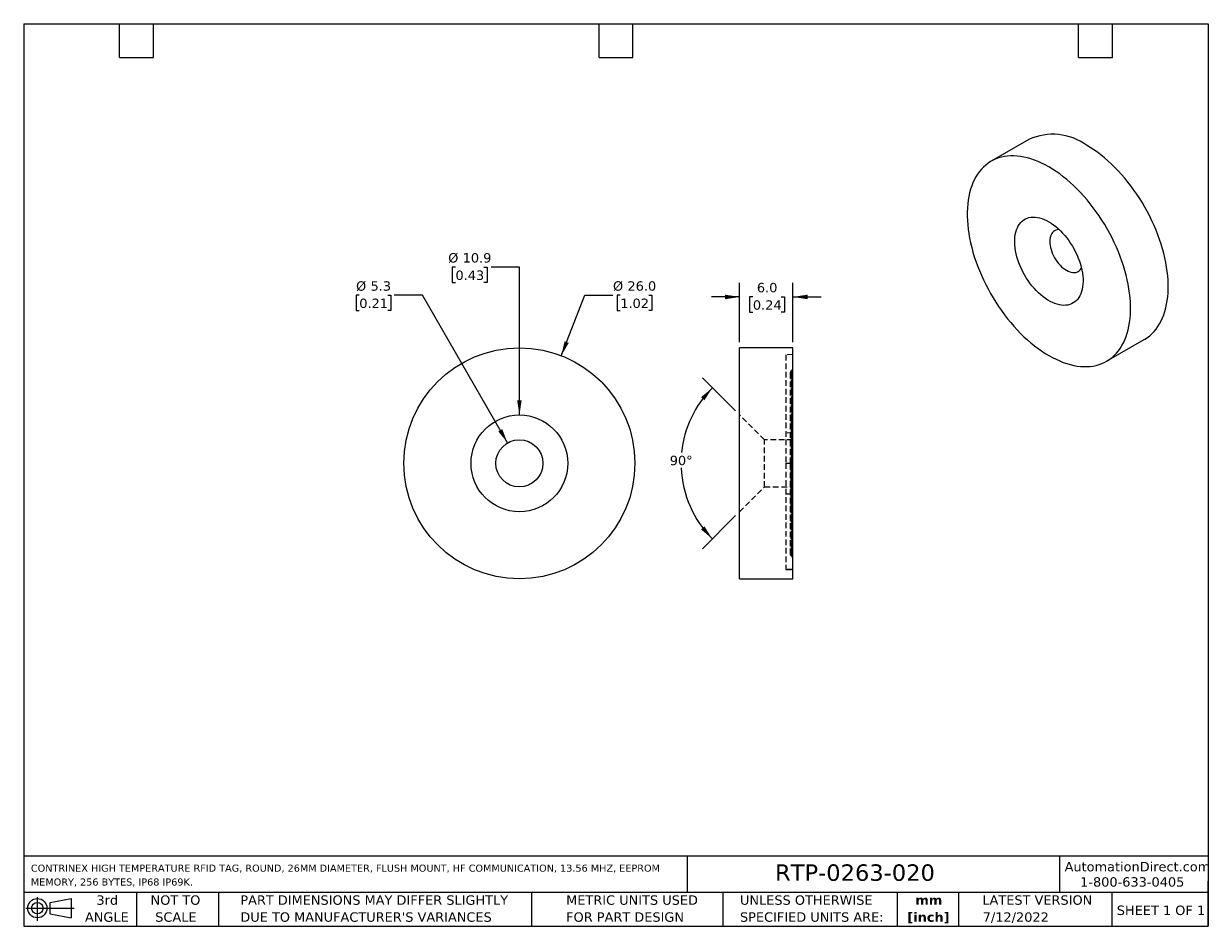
# Model space of a CAD drawing. Header units: millimetres. Extents: x 3 to 137, y 3 to 105.
import ezdxf

# ---------------------------------------------------------------- set-up
doc = ezdxf.new("R2010")
doc.units = ezdxf.units.MM
doc.header["$LTSCALE"] = 0.5
doc.linetypes.add('SLD-Dashed', pattern=[1.905, 1.27, -0.635])
doc.linetypes.add('SLD-Solid', pattern=[0])
doc.layers.add('DIMENSIONS', color=140, linetype='SLD-Solid', lineweight=25)
doc.layers.add('TEXT', color=140, linetype='SLD-Solid', lineweight=25)
doc.layers.add('HIDDEN', color=102, linetype='SLD-Dashed')
doc.styles.add('SLDTEXTSTYLE0', font='VERDANA.TTF')
doc.styles.add('SLDTEXTSTYLE1', font='VERDANAB.TTF')
doc.dimstyles.new('SLDDIMSTYLE0', dxfattribs={"dimtxt": 1.079004, "dimasz": 1.651, "dimexe": 0, "dimexo": 0.0625, "dimgap": 0.269751, "dimtad": 0, "dimtih": 1, "dimtoh": 1, "dimrnd": 1e-09, "dimzin": 4, "dimdsep": 46, "dimtxsty": 'SLDTEXTSTYLE0', "dimsah": 1, "dimcen": 0, "dimadec": 0, "dimazin": 1, "dimtfac": 1, "dimtofl": 0, "dimtmove": 0, "dimatfit": 3, "dimfxl": 0, "dimfrac": 2, "dimtolj": 1, "dimtzin": 12, "dimarcsym": 0})
doc.dimstyles.new('SLDDIMSTYLE1', dxfattribs={"dimtxt": 1.079004, "dimasz": 1.651, "dimexe": 0, "dimexo": 0.0625, "dimgap": 0.269751, "dimtad": 0, "dimtih": 1, "dimtoh": 1, "dimrnd": 1e-09, "dimzin": 12, "dimdsep": 46, "dimtxsty": 'SLDTEXTSTYLE0', "dimsah": 1, "dimcen": 0, "dimadec": 0, "dimazin": 3, "dimtfac": 1, "dimtofl": 0, "dimtmove": 0, "dimatfit": 3, "dimfxl": 0, "dimfrac": 2, "dimtolj": 1, "dimtzin": 12, "dimarcsym": 0})
doc.dimstyles.new('SLDDIMSTYLE2', dxfattribs={"dimtxt": 1.079004, "dimasz": 1.651, "dimexe": 0, "dimexo": 0.0625, "dimgap": 0.269751, "dimtad": 0, "dimtih": 1, "dimtoh": 1, "dimrnd": 1e-09, "dimzin": 4, "dimdsep": 46, "dimtxsty": 'SLDTEXTSTYLE0', "dimsah": 1, "dimcen": 0.09, "dimadec": 0, "dimazin": 1, "dimtfac": 1, "dimtmove": 0, "dimatfit": 0, "dimfxl": 0, "dimfrac": 2, "dimtolj": 1, "dimtzin": 12, "dimarcsym": 0})
doc.dimstyles.new('SLDDIMSTYLE3', dxfattribs={"dimtxt": 1.079004, "dimasz": 1.651, "dimexe": 0, "dimexo": 0.0625, "dimgap": 0.269751, "dimtad": 0, "dimtih": 1, "dimtoh": 1, "dimdec": 4, "dimlfac": 0.5, "dimzin": 12, "dimdsep": 46, "dimtxsty": 'SLDTEXTSTYLE0', "dimsah": 1, "dimcen": 0.09, "dimadec": 0, "dimazin": 3, "dimtfac": 1, "dimtdec": 0, "dimtofl": 0, "dimtmove": 0, "dimatfit": 3, "dimfxl": 0, "dimfrac": 2, "dimtolj": 1, "dimtzin": 12, "dimarcsym": 0})

# ---------------------------------------------------------------- blocks, each defined once
blk = doc.blocks.new('Block11')
at = {"color": 7, "linetype": 'SLD-Solid', "lineweight": 18}
for p, q in [((0, 1.44), (5.44, 1.44)), ((1.29, 2.66), (1.29, 0)), ((2.74, 2.08), (5.09, 2.52)), ((2.74, 0.8), (2.74, 2.08)), ((5.09, 2.52), (5.09, 0.37)), ((2.74, 0.8), (5.09, 0.37))]:
    blk.add_line(p, q, dxfattribs=at)
for radius in [1.08, 0.643]:
    blk.add_circle((1.29, 1.44), radius, dxfattribs=at)
blk = doc.blocks.new('Block12')
at = {"color": 7, "linetype": 'Continuous'}
blk.add_blockref('Block11', (0, 0), dxfattribs=at)
blk = doc.blocks.new('SW_NOTE_0')
at = {"layer": 'TEXT', "color": 0, "attachment_point": 1, "style": 'SLDTEXTSTYLE0'}
for s, insert, char_height in [('CONTRINEX HIGH TEMPERATURE RFID TAG, ROUND, 26MM DIAMETER, FLUSH MOUNT, HF COMMUNICATION, 13.56 MHZ, EEPROM ', (0, 1.01), 0.79375), ('MEMORY, 256 BYTES, IP68 IP69K.', (0, -0.55), 0.7937)]:
    blk.add_mtext(s, dxfattribs=dict(at, insert=insert, char_height=char_height))
blk = doc.blocks.new('SW_NOTE_0_1')
at = {"layer": 'TEXT', "color": 0, "char_height": 1.058, "attachment_point": 2, "style": 'SLDTEXTSTYLE1'}
for s, insert in [('mm', (1.42, 1.34)), ('[inch]', (1.38, -0.57))]:
    blk.add_mtext(s, dxfattribs=dict(at, insert=insert))
blk = doc.blocks.new('SW_NOTE_0_2')
at = {"layer": 'TEXT', "color": 0, "char_height": 1.0583, "attachment_point": 1, "style": 'SLDTEXTSTYLE0'}
for s, insert in [('UNLESS OTHERWISE ', (0, 1.34)), ('SPECIFIED UNITS ARE:', (0, -0.57))]:
    blk.add_mtext(s, dxfattribs=dict(at, insert=insert))
blk = doc.blocks.new('SW_NOTE_0_3')
at = {"layer": 'TEXT', "color": 0, "char_height": 1.0583, "attachment_point": 1, "style": 'SLDTEXTSTYLE0'}
for s, insert in [('PART DIMENSIONS MAY DIFFER SLIGHTLY ', (0, 1.34)), ("DUE TO MANUFACTURER'S VARIANCES", (0, -0.57))]:
    blk.add_mtext(s, dxfattribs=dict(at, insert=insert))
blk = doc.blocks.new('SW_NOTE_0_4')
at = {"layer": 'TEXT', "color": 0, "char_height": 1.058, "attachment_point": 2, "style": 'SLDTEXTSTYLE0'}
for s, insert in [('NOT TO', (2.63, 1.34)), ('SCALE', (2.68, -0.57))]:
    blk.add_mtext(s, dxfattribs=dict(at, insert=insert))
blk = doc.blocks.new('SW_NOTE_0_5')
at = {"layer": 'TEXT', "color": 0, "char_height": 1.058, "attachment_point": 2, "style": 'SLDTEXTSTYLE0'}
for s, insert in [('3rd', (1.16, 1.34)), ('ANGLE', (1.11, -0.57))]:
    blk.add_mtext(s, dxfattribs=dict(at, insert=insert))
blk = doc.blocks.new('SW_NOTE_0_6')
at = {"layer": 'TEXT', "color": 0, "char_height": 1.0583, "attachment_point": 1, "style": 'SLDTEXTSTYLE0'}
for s, insert in [('METRIC UNITS USED ', (0, 1.34)), ('FOR PART DESIGN', (0, -0.57))]:
    blk.add_mtext(s, dxfattribs=dict(at, insert=insert))
blk = doc.blocks.new('_D')
at = {"layer": 'DIMENSIONS'}
for p, q in [((63.69, 67.4), (66.34, 74.2)), ((66.34, 74.2), (69.51, 74.2)), ((70.33, 74.2), (69.97, 74.2)), ((69.97, 74.2), (69.97, 72.48)), ((73.53, 74.2), (73.9, 74.2)), ((73.9, 74.2), (73.9, 72.48)), ((69.97, 72.48), (70.33, 72.48)), ((73.9, 72.48), (73.53, 72.48))]:
    blk.add_line(p, q, dxfattribs=at)
blk.add_solid([(63.69, 67.4), (64.53, 68.85), (64.06, 69.03)], dxfattribs=at)
at = {"layer": 'DIMENSIONS', "char_height": 1.058, "attachment_point": 1, "style": 'SLDTEXTSTYLE0'}
for s, insert in [('%%c', (69.51, 75.78)), ('26.0', (71.14, 75.78)), ('1.02', (70.33, 73.83))]:
    blk.add_mtext(s, dxfattribs=dict(at, insert=insert))
blk = doc.blocks.new('_D_1')
at = {"layer": 'DIMENSIONS'}
for p, q in [((40.95, 74.2), (40.59, 74.2)), ((40.59, 74.2), (40.59, 72.48)), ((44.16, 74.2), (44.52, 74.2)), ((44.52, 74.2), (44.52, 72.48)), ((48.06, 74.2), (44.88, 74.2)), ((57.65, 57.58), (48.06, 74.2)), ((40.59, 72.48), (40.95, 72.48)), ((44.52, 72.48), (44.16, 72.48))]:
    blk.add_line(p, q, dxfattribs=at)
blk.add_solid([(57.65, 57.58), (57.04, 59.14), (56.6, 58.89)], dxfattribs=at)
at = {"layer": 'DIMENSIONS', "char_height": 1.058, "attachment_point": 1, "style": 'SLDTEXTSTYLE0'}
for s, insert in [('%%c', (40.59, 75.78)), ('5.3', (42.22, 75.78)), ('0.21', (40.95, 73.83))]:
    blk.add_mtext(s, dxfattribs=dict(at, insert=insert))
blk = doc.blocks.new('_D_2')
at = {"layer": 'DIMENSIONS'}
for p, q in [((51.78, 77.36), (51.42, 77.36)), ((51.42, 77.36), (51.42, 75.65)), ((54.99, 77.36), (55.35, 77.36)), ((55.35, 77.36), (55.35, 75.65)), ((58.98, 77.36), (55.8, 77.36)), ((58.98, 60.73), (58.98, 77.36)), ((51.42, 75.65), (51.78, 75.65)), ((55.35, 75.65), (54.99, 75.65))]:
    blk.add_line(p, q, dxfattribs=at)
blk.add_solid([(58.98, 60.73), (59.23, 62.38), (58.72, 62.38)], dxfattribs=at)
at = {"layer": 'DIMENSIONS', "char_height": 1.058, "attachment_point": 1, "style": 'SLDTEXTSTYLE0'}
for s, insert in [('%%c', (50.96, 78.95)), ('10.9', (52.59, 78.95)), ('0.43', (51.78, 76.99))]:
    blk.add_mtext(s, dxfattribs=dict(at, insert=insert))
blk = doc.blocks.new('_D_3')
at = {"layer": 'DIMENSIONS'}
for p, q in [((83.77, 68.92), (83.77, 75.6)), ((89.77, 68.92), (89.77, 75.6)), ((83.77, 74.02), (80.59, 74.02)), ((85.26, 74.02), (84.89, 74.02)), ((84.89, 74.02), (84.89, 72.3)), ((88.46, 74.02), (88.82, 74.02)), ((88.82, 74.02), (88.82, 72.3)), ((89.77, 74.02), (92.94, 74.02)), ((84.89, 72.3), (85.26, 72.3)), ((88.82, 72.3), (88.46, 72.3))]:
    blk.add_line(p, q, dxfattribs=at)
for points in [[(83.77, 74.02), (82.12, 74.27), (82.12, 73.76)], [(89.77, 74.02), (91.42, 73.76), (91.42, 74.27)]]:
    blk.add_solid(points, dxfattribs=at)
at = {"layer": 'DIMENSIONS', "char_height": 1.058, "attachment_point": 1, "style": 'SLDTEXTSTYLE0'}
for s, insert in [('6.0', (85.71, 75.6)), ('0.24', (85.26, 73.64))]:
    blk.add_mtext(s, dxfattribs=dict(at, insert=insert))
blk = doc.blocks.new('_D_4')
at = {"layer": 'DIMENSIONS'}
for p, q in [((83.32, 61.18), (79.58, 64.92)), ((83.32, 49.4), (79.58, 45.65))]:
    blk.add_line(p, q, dxfattribs=at)
for start, end in [(135, 174.1982), (182.3707, 225)]:
    blk.add_arc((89.21, 55.29), 12.04, start, end, dxfattribs=at)
for points in [[(80.7, 63.8), (79.42, 62.72), (79.81, 62.39)], [(80.7, 46.78), (79.81, 48.19), (79.42, 47.85)]]:
    blk.add_solid(points, dxfattribs=at)
at = {"layer": 'DIMENSIONS', "insert": (75.9, 56.14), "char_height": 1.058, "attachment_point": 1, "style": 'SLDTEXTSTYLE0'}
blk.add_mtext('90°', dxfattribs=at)

msp = doc.modelspace()

# ---------------------------------------------------------------- linework, layer by layer
for p, q in [((116.32174, 91.74577), (112.0791, 89.29654)), ((89.76761, 68.28931), (83.76761, 68.28931)), ((83.76761, 42.28931), (83.76761, 68.28931)), ((89.76761, 42.28931), (89.76761, 68.28931)), ((125.07804, 66.77927), (129.32068, 69.2285)), ((83.76761, 42.28931), (89.76761, 42.28931))]:
    msp.add_line(p, q)
at = {"flags": 128}
for points in [[(129.32068, 69.2285), (129.39272, 69.27101), (129.6706, 69.45352), (129.93508, 69.65763), (130.18563, 69.88294), (130.42177, 70.12901), (130.64303, 70.39535), (130.84898, 70.68145), (131.03921, 70.98674), (131.21335, 71.31063), (131.37107, 71.65249), (131.51205, 72.01163), (131.63602, 72.38737), (131.74273, 72.77897), (131.83198, 73.18565), (131.90359, 73.60663), (131.95742, 74.04108), (131.99336, 74.48814), (132.01135, 74.94695), (132.01135, 75.4166), (131.99336, 75.89618), (131.95742, 76.38475), (131.90359, 76.88134), (131.83198, 77.385), (131.74273, 77.89473), (131.63602, 78.40953), (131.51205, 78.9284), (131.37107, 79.45032), (131.21335, 79.97427), (131.03921, 80.49923), (130.84898, 81.02416), (130.64303, 81.54804), (130.42177, 82.06984), (130.18563, 82.58854), (129.93508, 83.10313), (129.6706, 83.6126), (129.39272, 84.11595), (129.10197, 84.6122), (128.79892, 85.10038), (128.48417, 85.57952), (128.15834, 86.04869), (127.82206, 86.50698), (127.47599, 86.95348), (127.12081, 87.38732), (126.75721, 87.80766), (126.38591, 88.21367), (126.00762, 88.60455), (125.62311, 88.97954), (125.2331, 89.33791), (124.83838, 89.67895), (124.4397, 90.002), (124.03786, 90.30642), (123.63364, 90.59162), (123.22782, 90.85704), (122.82121, 91.10216)], [(118.57857, 88.65294), (118.17196, 88.87728), (117.76615, 89.0804), (117.36192, 89.26191), (116.96008, 89.42144), (116.56141, 89.55869), (116.16668, 89.67339), (115.77668, 89.76531), (115.39216, 89.83428), (115.01388, 89.88015), (114.64258, 89.90284), (114.27898, 89.90231), (113.9238, 89.87855), (113.57773, 89.83161), (113.24145, 89.76158), (112.91561, 89.66861), (112.60087, 89.55286), (112.29782, 89.41458), (112.00707, 89.25403), (111.72918, 89.07152), (111.4647, 88.86741), (111.21415, 88.6421), (110.97801, 88.39603), (110.75676, 88.12969), (110.55081, 87.84359), (110.36058, 87.5383), (110.18643, 87.21441), (110.02871, 86.87255), (109.88773, 86.5134), (109.76377, 86.13766), (109.65705, 85.74607), (109.56781, 85.33938), (109.4962, 84.91841), (109.44237, 84.48396), (109.40642, 84.03689), (109.38843, 83.57809), (109.38843, 83.10843), (109.40642, 82.62885), (109.44237, 82.14029), (109.4962, 81.64369), (109.56781, 81.14004), (109.65705, 80.63031), (109.76377, 80.11551), (109.88773, 79.59664), (110.02871, 79.07472), (110.18643, 78.55077), (110.36058, 78.02581), (110.55081, 77.50088), (110.75676, 76.977), (110.97801, 76.4552), (111.21415, 75.93649), (111.4647, 75.4219), (111.72918, 74.91243), (112.00707, 74.40908), (112.29782, 73.91283), (112.60087, 73.42466), (112.91561, 72.94552), (113.24145, 72.47635), (113.57773, 72.01806), (113.9238, 71.57156), (114.27898, 71.13771), (114.64258, 70.71737), (115.01388, 70.31137), (115.39216, 69.92049), (115.77668, 69.5455), (116.16668, 69.18713), (116.56141, 68.84609), (116.96008, 68.52304), (117.36192, 68.21862), (117.76615, 67.93342), (118.17196, 67.668), (118.57857, 67.42288), (118.98518, 67.19853), (119.391, 66.99541), (119.79522, 66.81391), (120.19706, 66.65437), (120.59574, 66.51712), (120.99046, 66.40242), (121.38047, 66.3105), (121.76498, 66.24153), (122.14327, 66.19566), (122.51457, 66.17297), (122.87817, 66.1735), (123.23335, 66.19727), (123.57942, 66.2442), (123.9157, 66.31423), (124.24153, 66.4072), (124.55628, 66.52295), (124.85932, 66.66123), (125.15008, 66.82179), (125.42796, 67.0043), (125.69244, 67.20841), (125.94299, 67.43371), (126.17913, 67.67978), (126.40039, 67.94612), (126.60634, 68.23222), (126.79657, 68.53752), (126.97071, 68.86141), (127.12843, 69.20326), (127.26941, 69.56241), (127.39338, 69.93815), (127.50009, 70.32974), (127.58934, 70.73643), (127.66095, 71.15741), (127.71478, 71.59185), (127.75072, 72.03892), (127.76871, 72.49773), (127.76871, 72.96738), (127.75072, 73.44696), (127.71478, 73.93552), (127.66095, 74.43212), (127.58934, 74.93578), (127.50009, 75.4455), (127.39338, 75.96031), (127.26941, 76.47918), (127.12843, 77.0011), (126.97071, 77.52505), (126.79657, 78.05), (126.60634, 78.57493), (126.40039, 79.09881), (126.17913, 79.62061), (125.94299, 80.13932), (125.69244, 80.65391), (125.42796, 81.16338), (125.15008, 81.66673), (124.85932, 82.16298), (124.55628, 82.65115), (124.24153, 83.13029), (123.9157, 83.59947), (123.57942, 84.05775), (123.23335, 84.50426), (122.87817, 84.9381), (122.51457, 85.35844), (122.14327, 85.76444), (121.76498, 86.15533), (121.38047, 86.53032), (120.99046, 86.88868), (120.59574, 87.22973), (120.19706, 87.55277), (119.79522, 87.8572), (119.391, 88.1424), (118.98518, 88.40782), (118.57857, 88.65294)], [(118.57857, 82.48315), (118.84415, 82.31925), (119.10847, 82.13494), (119.37026, 81.9311), (119.62827, 81.70871), (119.88129, 81.46883), (120.1281, 81.2126), (120.36752, 80.94124), (120.59842, 80.65605), (120.81969, 80.35837), (121.03028, 80.04964), (121.22919, 79.73133), (121.41547, 79.40494), (121.58822, 79.07204), (121.74664, 78.73421), (121.88996, 78.39306), (122.0175, 78.05022), (122.12865, 77.70732), (122.22288, 77.366), (122.29974, 77.02788), (122.35888, 76.69457), (122.39999, 76.36766), (122.4229, 76.04871), (122.42749, 75.73925), (122.41373, 75.44073), (122.3817, 75.1546), (122.33155, 74.8822), (122.26351, 74.62484), (122.17791, 74.38375), (122.07515, 74.16007), (121.95574, 73.95487), (121.82023, 73.76913), (121.66927, 73.60373), (121.50359, 73.45946), (121.32396, 73.33701), (121.13126, 73.23696), (120.92638, 73.15979), (120.71032, 73.10586), (120.4841, 73.07544), (120.2488, 73.06867), (120.00554, 73.08558), (119.75548, 73.12609), (119.49982, 73.19001), (119.23976, 73.27703), (118.97655, 73.38673), (118.71144, 73.5186), (118.4457, 73.67201), (118.1806, 73.84622), (117.91739, 74.04041), (117.65733, 74.25365), (117.40166, 74.48492), (117.1516, 74.73313), (116.90834, 74.99708), (116.67304, 75.27552), (116.44682, 75.56713), (116.23076, 75.87051), (116.02589, 76.18422), (115.83318, 76.50677), (115.65356, 76.83661), (115.48787, 77.17217), (115.33691, 77.51186), (115.2014, 77.85406), (115.08199, 78.19714), (114.97924, 78.53945), (114.89364, 78.87938), (114.8256, 79.21529), (114.77544, 79.5456), (114.74341, 79.86872), (114.72966, 80.18311), (114.73424, 80.48728), (114.75715, 80.77978), (114.79827, 81.05922), (114.8574, 81.32425), (114.93427, 81.57362), (115.0285, 81.80615), (115.13965, 82.02072), (115.26719, 82.21631), (115.4105, 82.39198), (115.56892, 82.54691), (115.74168, 82.68035), (115.92796, 82.79166), (116.12686, 82.88033), (116.33746, 82.94591), (116.55873, 82.98811), (116.78963, 83.00672), (117.02905, 83.00164), (117.27585, 82.97292), (117.52887, 82.92067), (117.78689, 82.84516), (118.04868, 82.74674), (118.31299, 82.62588), (118.57857, 82.48315)], [(119.74889, 81.59714), (119.67091, 81.59669), (119.51318, 81.57857), (119.36548, 81.53734), (119.22923, 81.4734), (119.10574, 81.38735), (118.99619, 81.28002), (118.90166, 81.15246), (118.82303, 81.00589), (118.76108, 80.84172), (118.7164, 80.66153), (118.68942, 80.46705), (118.6804, 80.26017), (118.68942, 80.04287), (118.7164, 79.81724), (118.76108, 79.58546), (118.82303, 79.34976), (118.90166, 79.11241), (118.99619, 78.8757), (119.10574, 78.6419), (119.22923, 78.41327), (119.36548, 78.19201), (119.51318, 77.98025), (119.67091, 77.78003), (119.83714, 77.59327), (120.01028, 77.42178), (120.18866, 77.26721), (120.37056, 77.13104), (120.55423, 77.0146), (120.7379, 76.91899), (120.9198, 76.84514), (121.09817, 76.79376), (121.27131, 76.76534), (121.43755, 76.76017), (121.59527, 76.77828), (121.74298, 76.81951), (121.87923, 76.88346), (122.00272, 76.96951), (122.11226, 77.07683), (122.2068, 77.20439), (122.24604, 77.27147)]]:
    msp.add_lwpolyline(points, dxfattribs=at)
for radius in [13, 5.444, 2.65]:
    msp.add_circle((58.97545, 55.28931), radius)
msp.add_arc((119.01393, 85.79359), 6.53271, 54.3521218, 114.3374197)
at = {"layer": 'HIDDEN'}
for p, q in [((89.76761, 67.53124), (88.96261, 67.48905)), ((89.67974, 65.80144), (89.55548, 65.67718)), ((89.55548, 65.67718), (89.55548, 55.36446)), ((89.55548, 55.28931), (89.55548, 65.67718)), ((89.67974, 65.80144), (89.67974, 55.36536)), ((89.67974, 55.28931), (89.67974, 65.80144)), ((86.56161, 57.93931), (83.76761, 60.73331)), ((89.55548, 55.28931), (89.55548, 60.55144)), ((89.55548, 60.55144), (89.55548, 55.36581)), ((89.67974, 60.42718), (89.55548, 60.55144)), ((89.67974, 60.42718), (89.67974, 55.28931)), ((89.67974, 55.36401), (89.67974, 60.42718)), ((89.76761, 58.69739), (88.96761, 58.73931)), ((86.56161, 52.63931), (86.56161, 57.93931)), ((89.76761, 57.93931), (86.56161, 57.93931)), ((88.96761, 55.28931), (89.76761, 55.28931)), ((89.55548, 55.28931), (89.46761, 55.28931)), ((89.46761, 55.28931), (89.55548, 55.28931)), ((89.46761, 55.28931), (89.46761, 55.24168)), ((89.46761, 55.24168), (89.46761, 55.2157)), ((89.55548, 55.36581), (89.55548, 55.28931)), ((89.55548, 55.28931), (89.55548, 55.36446)), ((89.55548, 55.28931), (89.67974, 55.28931)), ((89.67974, 55.28931), (89.55548, 55.28931)), ((89.55548, 55.28931), (89.55548, 55.21416)), ((89.55548, 55.28931), (89.55548, 44.90144)), ((89.55548, 55.28931), (89.55548, 50.02718)), ((89.55548, 55.21281), (89.55548, 55.28931)), ((89.55548, 55.28931), (89.67974, 55.28931)), ((89.67974, 55.28931), (89.55548, 55.28931)), ((89.55548, 44.90144), (89.55548, 55.21416)), ((89.55548, 50.02718), (89.55548, 55.21281)), ((89.67974, 55.36536), (89.67974, 55.28931)), ((89.67974, 55.28931), (89.67974, 55.36401)), ((89.67974, 55.28931), (89.76761, 55.28931)), ((89.67974, 55.21327), (89.67974, 55.28931)), ((89.67974, 55.28931), (89.67974, 44.77718)), ((89.76761, 55.28931), (89.67974, 55.28931)), ((89.67974, 55.28931), (89.67974, 55.21462)), ((89.67974, 50.15144), (89.67974, 55.28931)), ((89.67974, 55.28931), (89.76761, 55.28931)), ((89.76761, 55.28931), (89.67974, 55.28931)), ((89.67974, 55.21462), (89.67974, 50.15144)), ((89.67974, 44.77718), (89.67974, 55.21327)), ((83.76761, 49.84531), (86.56161, 52.63931)), ((86.56161, 52.63931), (89.76761, 52.63931)), ((88.96761, 51.83931), (89.76761, 51.88124)), ((89.55548, 50.02718), (89.67974, 50.15144)), ((89.55548, 44.90144), (89.67974, 44.77718))]:
    msp.add_line(p, q, dxfattribs=at)
for centre, start, end in [((89.76761, 65.46505), 135, 180), ((89.46761, 66.01358), 315, 0), ((89.76761, 60.76358), 180, 225), ((89.46761, 60.21505), 0, 45), ((89.76761, 49.81505), 135, 180), ((89.46761, 50.36358), 315, 0), ((89.76761, 45.11358), 180, 225), ((89.46761, 44.56505), 0, 45)]:
    msp.add_arc(centre, 0.3, start, end, dxfattribs=at)
for points, knots in [([(88.96761, 67.48931), (88.96761, 67.48931), (88.96761, 67.17178), (88.96761, 65.94951), (88.96761, 65.04525), (88.96761, 62.78678), (88.96761, 61.43346), (88.96761, 58.48264), (88.96761, 56.88629), (88.96761, 55.28931)], [0, 0, 0, 0, 0.25, 0.25, 0.5, 0.5, 0.75, 0.75, 1, 1, 1, 1]), ([(89.46761, 65.46377), (89.46761, 65.4642), (89.46761, 65.47313), (89.46761, 65.44052), (89.46761, 65.3604), (89.46761, 65.21647), (89.46761, 65.01337), (89.46761, 64.76097), (89.46761, 64.47248), (89.46761, 64.1562), (89.46761, 63.79727), (89.46761, 63.39679), (89.46761, 62.95515), (89.46761, 62.47733), (89.46761, 61.96596), (89.46761, 61.423), (89.46761, 60.85505), (89.46761, 60.26572), (89.46761, 59.65793), (89.46761, 58.99865), (89.46761, 58.28755), (89.46761, 57.53267), (89.46761, 56.77962), (89.46761, 56.03264), (89.46761, 55.53722), (89.46761, 55.28931)], [0, 0, 0, 0, 0.002301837, 0.048805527, 0.095268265, 0.143230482, 0.192453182, 0.241771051, 0.284565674, 0.327277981, 0.370101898, 0.41380436, 0.457418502, 0.501150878, 0.544853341, 0.588467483, 0.63219986, 0.674994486, 0.717706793, 0.760530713, 0.809817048, 0.859050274, 0.907017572, 0.953472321, 1, 1, 1, 1]), ([(88.96761, 55.28931), (88.96761, 53.89851), (88.96761, 52.50802), (88.96761, 49.88751), (88.96761, 48.65808), (88.96761, 46.50219), (88.96761, 45.57622), (88.96761, 44.13468), (88.96761, 43.61943), (88.96761, 43.33931)], [0, 0, 0, 0, 0.25, 0.25, 0.5, 0.5, 0.75, 0.75, 1, 1, 1, 1]), ([(89.46761, 55.2157), (89.46761, 54.96792), (89.46761, 54.47265), (89.46761, 53.72642), (89.46761, 52.97445), (89.46761, 52.221), (89.46761, 51.51176), (89.46761, 50.85454), (89.46761, 50.24905), (89.46761, 49.66229), (89.46761, 49.09721), (89.46761, 48.55746), (89.46761, 48.04953), (89.46761, 47.57536), (89.46761, 47.13768), (89.46761, 46.74127), (89.46761, 46.38655), (89.46761, 46.07471), (89.46761, 45.7909), (89.46761, 45.54377), (89.46761, 45.34555), (89.46761, 45.20927), (89.46761, 45.12759), (89.46761, 45.11903), (89.46761, 45.11485)], [0, 0, 0, 0, 0.04672677, 0.093401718, 0.141580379, 0.191030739, 0.24057671, 0.283569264, 0.32647912, 0.369501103, 0.413405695, 0.457221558, 0.501156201, 0.545060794, 0.588876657, 0.632811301, 0.675803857, 0.718713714, 0.7617357, 0.811249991, 0.860710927, 0.908894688, 0.955561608, 1, 1, 1, 1])]:
    msp.add_open_spline(points, degree=3, knots=knots, dxfattribs=at)
for points in [[(89.55548, 55.28931), (89.49994, 55.29001), (89.46761, 55.29073), (89.46761, 55.29149)], [(89.46761, 55.28714), (89.46761, 55.28789), (89.49994, 55.28862), (89.55548, 55.28931)], [(88.96761, 43.33931), (89.23365, 43.33931), (89.50038, 43.33931), (89.76761, 43.33931)], [(89.76761, 43.33931), (89.50038, 43.33931), (89.23365, 43.33931), (88.96761, 43.33931)]]:
    msp.add_open_spline(points, degree=3, dxfattribs=at)
at = {"layer": 'TEXT'}
for p, q in [((3.175, 104.775), (136.525, 104.775)), ((3.175, 104.775), (3.175, 3.175)), ((13.97, 100.965), (13.97, 104.775)), ((17.78, 100.965), (17.78, 104.775)), ((67.945, 100.965), (67.945, 104.775)), ((71.755, 100.965), (71.755, 104.775)), ((121.92, 100.965), (121.92, 104.775)), ((125.73, 100.965), (125.73, 104.775)), ((136.525, 104.775), (136.525, 3.175)), ((13.97, 100.965), (17.78, 100.965)), ((67.945, 100.965), (71.755, 100.965)), ((121.92, 100.965), (125.73, 100.965)), ((136.525, 11.06305), (3.175, 11.06305)), ((77.87945, 11.06305), (77.87945, 6.985)), ((119.78769, 11.06305), (119.78769, 6.985)), ((136.525, 3.175), (136.525, 8.255)), ((136.525, 6.985), (3.175, 6.985)), ((15.875, 6.985), (15.875, 3.175)), ((25.10581, 6.985), (25.10581, 3.175)), ((60.32324, 6.985), (60.32324, 3.175)), ((81.89009, 6.985), (81.89009, 3.175)), ((101.51215, 6.985), (101.51215, 3.175)), ((108.40605, 6.985), (108.40605, 3.175)), ((125.67437, 6.985), (125.67437, 3.175)), ((3.175, 3.175), (136.525, 3.175))]:
    msp.add_line(p, q, dxfattribs=at)

# ---------------------------------------------------------------- block references
for name, p in [('SW_NOTE_0', (3.98287, 9.10789)), ('SW_NOTE_0_5', (11.42367, 5.31773)), ('SW_NOTE_0_4', (17.62859, 5.31773)), ('SW_NOTE_0_3', (27.55964, 5.31773)), ('SW_NOTE_0_6', (64.23919, 5.31773)), ('SW_NOTE_0_2', (83.80396, 5.31773)), ('Block12', (3.41897, 3.77693)), ('SW_NOTE_0_1', (103.64305, 5.31638))]:
    msp.add_blockref(name, p, dxfattribs=at)

# ---------------------------------------------------------------- texts
at = {"layer": 'TEXT', "style": 'SLDTEXTSTYLE0'}
for s, insert, char_height, attachment_point in [('RTP-0263-020', (87.7509, 10.14709), 1.8520833, 1), ('AutomationDirect.com', (120.34748, 10.41821), 1.0583333, 1), ('1-800-633-0405', (122.09579, 8.69845), 1.0583333, 1), ('LATEST VERSION', (117.27607, 6.66194), 1.0583333, 2), ('SHEET 1 OF 1', (126.22064, 5.50569), 1.0583333, 1), ('7/12/2022', (114.85075, 4.74371), 1.058333, 2)]:
    msp.add_mtext(s, dxfattribs=dict(at, insert=insert, char_height=char_height, attachment_point=attachment_point))

# ---------------------------------------------------------------- dimensions: what is measured, and where the dimension line sits
at = {"layer": 'DIMENSIONS'}
for p1, p2, dimstyle, picture, middle in [((58.97545, 49.84531), (58.97545, 60.73331), 'SLDDIMSTYLE1', '_D_2', (53.3827, 77.36298)), ((60.30045, 52.99435), (57.65045, 57.58428), 'SLDDIMSTYLE1', '_D_1', (42.55664, 74.19633)), ((54.25808, 43.17542), (63.69282, 67.40321), 'SLDDIMSTYLE0', '_D', (71.93094, 74.19633))]:
    dim = msp.add_diameter_dim_2p(p1=p1, p2=p2, dimstyle=dimstyle, dxfattribs=at)
    dim.commit()
    dim.dimension.update_dxf_attribs({"geometry": picture, "text_midpoint": middle, "dimtype": 163})
dim = msp.add_linear_dim(base=(89.76761, 74.01538), p1=(83.76761, 68.28931), p2=(89.76761, 68.28931), dimstyle='SLDDIMSTYLE2', dxfattribs=at)
dim.commit()
dim.dimension.update_dxf_attribs({"geometry": '_D_3', "text_midpoint": (86.85944, 74.01538), "dimtype": 160})
dim = msp.add_angular_dim_2l(base=(78.33694, 60.45319), line1=((83.76761, 49.84531), (86.56161, 52.63931)), line2=((86.56161, 57.93931), (83.76761, 60.73331)), dimstyle='SLDDIMSTYLE3', dxfattribs=at)
dim.commit()
dim.dimension.update_dxf_attribs({"geometry": '_D_4', "text_midpoint": (77.17854, 55.6488), "dimtype": 162})

doc.saveas('drawing.dxf')
